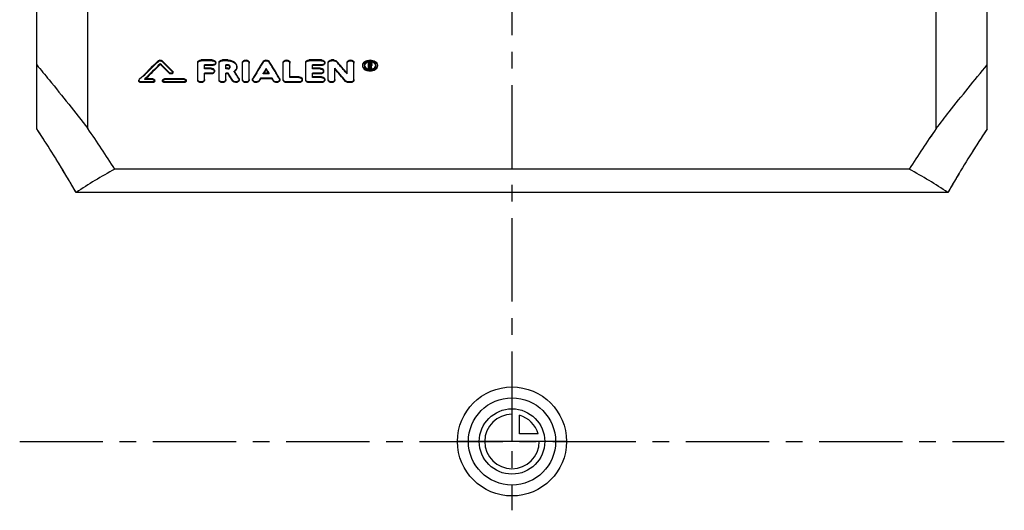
# Model space of a CAD drawing. Header units: millimetres. Extents: x 0 to 1000, y 0 to 1000.
# Tile 1 of 2: x 366 to 656, y 340 to 484. Entities that reach past the tile are written whole.
import ezdxf

# ---------------------------------------------------------------- set-up
doc = ezdxf.new("R2010")
doc.units = ezdxf.units.MM
doc.header["$LTSCALE"] = 65.185185
doc.linetypes.add('CENTER', pattern=[0.6, 0.375, -0.075, 0.075, -0.075])
doc.linetypes.add('HIDDEN', pattern=[0.2, 0.1, -0.1])
for name, color, linetype in [('ACHSEN_S', 7, 'CONTINUOUS'), ('KOERPER', 7, 'CONTINUOUS'), ('KONST.EL_MIT_GEO', 7, 'CONTINUOUS'), ('KONSTR_EL', 7, 'CONTINUOUS'), ('KURVEN', 7, 'CONTINUOUS')]:
    doc.layers.add(name, color=color, linetype=linetype)

msp = doc.modelspace()

# ---------------------------------------------------------------- linework, layer by layer
at = {"layer": 'ACHSEN_S', "color": 2, "linetype": 'CENTER'}
msp.add_line((511, 660.22), (511, 339.78), dxfattribs=at)
at = {"layer": 'KOERPER', "color": 2, "linetype": 'CENTER'}
msp.add_line((366.5, 360), (655.5, 360), dxfattribs=at)
at = {"layer": 'KONST.EL_MIT_GEO', "color": 7, "linetype": 'Continuous'}
for p, q in [((386.5, 451.88), (386.5, 515.77)), ((635.5, 451.88), (635.5, 515.77)), ((418.75, 466.13), (418.75, 471.32)), ((423.04, 472.02), (419.74, 472.02)), ((424.03, 471.11), (424.03, 471.32)), ((425.02, 466.13), (425.02, 471.32)), ((427.55, 472.02), (426.01, 472.02)), ((431.89, 466.13), (431.89, 471.32)), ((433.87, 466.13), (433.87, 471.32)), ((443.83, 466.13), (443.83, 471.32)), ((445.82, 467.07), (445.82, 471.32)), ((450.44, 466.13), (450.44, 471.32)), ((455.06, 472.02), (451.43, 472.02)), ((456.05, 471.11), (456.05, 471.32)), ((457.04, 466.13), (457.04, 471.32)), ((458.69, 472.02), (458.03, 472.02)), ((462.62, 468.11), (462.62, 471.32)), ((464.61, 466.13), (464.61, 471.32)), ((468.85, 469.44), (468.85, 471.32)), ((469.27, 471.32), (468.85, 471.32)), ((469.18, 470.59), (469.18, 471.08)), ((469.27, 471.08), (469.18, 471.08)), ((469.27, 470.87), (469.27, 471.08)), ((407.76, 470.72), (407.76, 470.93)), ((410.46, 468.08), (410.46, 468.28)), ((411.5, 468.33), (411.5, 468.53)), ((420.73, 469.59), (420.73, 470.61)), ((423.04, 470.61), (420.73, 470.61)), ((423.04, 470.4), (420.73, 470.4)), ((422.71, 469.59), (420.73, 469.59)), ((423.04, 470.4), (423.04, 470.61)), ((423.7, 468.66), (423.7, 468.87)), ((427, 469.59), (427, 470.61)), ((427.55, 470.61), (427, 470.61)), ((427.55, 470.4), (427, 470.4)), ((427.55, 469.59), (427, 469.59)), ((427.55, 470.4), (427.55, 470.61)), ((429.63, 468.51), (429.48, 468.75)), ((438.13, 468.14), (438.2, 468.25)), ((438.85, 469.34), (438.85, 469.54)), ((439.57, 468.14), (439.51, 468.25)), ((452.42, 469.59), (452.42, 470.61)), ((455.06, 470.61), (452.42, 470.61)), ((455.06, 470.4), (452.42, 470.4)), ((454.73, 469.59), (452.42, 469.59)), ((455.06, 470.4), (455.06, 470.61)), ((455.72, 468.66), (455.72, 468.87)), ((459.02, 466.13), (459.02, 469.59)), ((469.18, 469.65), (468.85, 469.65)), ((469.18, 469.44), (468.85, 469.44)), ((469.27, 470.87), (469.18, 470.87)), ((469.27, 470.59), (469.18, 470.59)), ((469.18, 469.44), (469.18, 470.35)), ((469.29, 470.35), (469.18, 470.35)), ((469.29, 470.14), (469.18, 470.14)), ((469.29, 470.14), (469.29, 470.35)), ((469.5, 469.44), (469.5, 469.65)), ((469.84, 469.65), (469.5, 469.65)), ((469.84, 469.44), (469.5, 469.44)), ((469.52, 470.76), (469.52, 470.9)), ((469.63, 470.34), (469.6, 470.43)), ((469.84, 469.44), (469.84, 469.65)), ((469.85, 470.76), (469.85, 470.9)), ((469.85, 470.56), (469.85, 470.69)), ((401.5, 466.03), (401.5, 465.83)), ((402.08, 465.39), (402.08, 465.59)), ((405.54, 465.59), (402.08, 465.59)), ((405.54, 465.39), (402.08, 465.39)), ((405.54, 466.46), (403.23, 466.46)), ((405.54, 465.39), (405.54, 465.59)), ((406.12, 465.83), (406.12, 466.02)), ((408.43, 466.02), (408.43, 465.82)), ((414.79, 466.46), (409.01, 466.46)), ((409.01, 465.39), (409.01, 465.59)), ((414.79, 465.59), (409.01, 465.59)), ((414.79, 465.39), (409.01, 465.39)), ((414.79, 465.39), (414.79, 465.59)), ((415.37, 465.83), (415.37, 466.02)), ((420.73, 466.13), (420.73, 468.14)), ((422.71, 468.14), (420.73, 468.14)), ((422.71, 467.94), (420.73, 467.94)), ((422.71, 467.94), (422.71, 468.14)), ((427, 466.13), (427, 468.14)), ((427.68, 468.14), (427, 468.14)), ((427.68, 467.94), (427, 467.94)), ((427.68, 467.94), (427.68, 468.14)), ((429.01, 465.82), (429.01, 466.02)), ((430.9, 466.13), (430.9, 466.33)), ((434.86, 466.33), (434.86, 466.13)), ((436.76, 465.84), (436.76, 466.04)), ((437.14, 466.48), (437.14, 466.68)), ((440.57, 466.68), (437.14, 466.68)), ((440.57, 466.48), (437.14, 466.48)), ((439.7, 468.14), (438.01, 468.14)), ((440.57, 466.48), (440.57, 466.68)), ((440.95, 465.84), (440.95, 466.04)), ((442.84, 466.13), (442.84, 466.33)), ((444.83, 465.39), (444.83, 465.59)), ((448.46, 465.59), (444.83, 465.59)), ((448.46, 465.39), (444.83, 465.39)), ((448.46, 467.07), (445.82, 467.07)), ((448.46, 465.39), (448.46, 465.59)), ((449.45, 466.13), (449.45, 466.33)), ((451.43, 465.39), (451.43, 465.59)), ((455.06, 465.59), (451.43, 465.59)), ((455.06, 465.39), (451.43, 465.39)), ((452.42, 467.07), (452.42, 468.14)), ((454.73, 468.14), (452.42, 468.14)), ((454.73, 467.94), (452.42, 467.94)), ((455.06, 467.07), (452.42, 467.07)), ((454.73, 467.94), (454.73, 468.14)), ((455.06, 465.39), (455.06, 465.59)), ((456.05, 466.13), (456.05, 466.33)), ((462.11, 465.74), (462.11, 465.94)), ((462.95, 465.39), (462.95, 465.59)), ((463.61, 465.59), (462.95, 465.59)), ((463.61, 465.39), (462.95, 465.39)), ((463.61, 465.39), (463.61, 465.59))]:
    msp.add_line(p, q, dxfattribs=at)
at = {"layer": 'KONST.EL_MIT_GEO', "color": 8, "linetype": 'HIDDEN'}
for p, q in [((407.27, 471.64), (407.27, 471.85)), ((408.25, 471.64), (408.25, 471.85)), ((419.74, 471.81), (419.74, 472.02)), ((423.04, 471.81), (419.74, 471.81)), ((423.04, 471.81), (423.04, 472.02)), ((426.01, 471.81), (426.01, 472.02)), ((427.55, 471.81), (426.01, 471.81)), ((427.55, 471.81), (427.55, 472.02)), ((437.95, 471.39), (437.95, 471.6)), ((439.76, 471.39), (439.76, 471.6)), ((451.43, 471.81), (451.43, 472.02)), ((455.06, 471.81), (451.43, 471.81)), ((455.06, 471.81), (455.06, 472.02)), ((458.03, 471.81), (458.03, 472.02)), ((458.69, 471.81), (458.03, 471.81)), ((458.69, 471.81), (458.69, 472.02)), ((459.53, 471.48), (459.53, 471.69)), ((469.27, 471.11), (468.85, 471.11)), ((469.27, 471.11), (469.27, 471.32)), ((411.39, 468.58), (411.39, 468.78)), ((420.73, 469.38), (420.73, 469.59)), ((422.71, 469.38), (420.73, 469.38)), ((422.71, 469.38), (422.71, 469.59)), ((427, 469.38), (427, 469.59)), ((427.55, 469.38), (427, 469.38)), ((427.55, 469.38), (427.55, 469.59)), ((428.25, 469.89), (428.25, 470.1)), ((429.48, 468.54), (429.48, 468.75)), ((430.23, 469.89), (430.23, 470.1)), ((452.42, 469.38), (452.42, 469.59)), ((454.73, 469.38), (452.42, 469.38)), ((454.73, 469.38), (454.73, 469.59)), ((467.2, 470.28), (467.2, 470.49)), ((467.7, 470.28), (467.7, 470.49)), ((469.18, 470.38), (469.18, 470.59)), ((469.27, 470.38), (469.18, 470.38)), ((469.27, 470.38), (469.27, 470.59)), ((469.52, 470.56), (469.52, 470.76)), ((469.6, 470.22), (469.6, 470.43)), ((469.85, 470.69), (469.85, 470.76)), ((471, 470.28), (471, 470.49)), ((471.5, 470.28), (471.5, 470.49)), ((401.61, 466.08), (401.61, 466.28)), ((403.23, 466.26), (403.23, 466.46)), ((403.23, 466.26), (403.33, 466.36)), ((405.54, 466.26), (403.23, 466.26)), ((403.33, 466.36), (403.43, 466.46)), ((405.54, 466.26), (405.54, 466.46)), ((409.01, 466.26), (409.01, 466.46)), ((414.79, 466.26), (409.01, 466.26)), ((414.79, 466.26), (414.79, 466.46)), ((430.81, 466.44), (430.81, 466.64)), ((434.95, 466.43), (434.95, 466.63)), ((438.01, 467.94), (438.01, 468.14)), ((438.01, 467.94), (438.13, 468.14)), ((439.7, 467.94), (438.01, 467.94)), ((439.7, 467.94), (439.57, 468.14)), ((439.7, 467.94), (439.7, 468.14)), ((442.76, 466.43), (442.76, 466.63)), ((445.82, 466.87), (445.82, 467.07)), ((448.46, 466.87), (445.82, 466.87)), ((448.46, 466.87), (448.46, 467.07)), ((452.42, 466.87), (452.42, 467.07)), ((455.06, 466.87), (452.42, 466.87)), ((455.06, 466.87), (455.06, 467.07)), ((462.62, 467.91), (462.62, 468.11))]:
    msp.add_line(p, q, dxfattribs=at)
at = {"layer": 'KONST.EL_MIT_GEO', "color": 7, "linetype": 'Continuous'}
for centre, radius, start, end in [((645.95, 223.77), 344.26, 133.8942, 135.2149), ((174.08, 228.39), 337.8, 45.3694, 46.1142), ((709.7, 304.23), 319.16, 148.3711, 149.4137), ((168.01, 304.23), 319.16, 30.5863, 31.6289), ((220.77, 262.64), 317.35, 40.3506, 41.2049), ((469.33, 469.28), 2.18, 97.0824, 105.9729), ((648.33, 222.83), 345.58, 134.1176, 135.1737), ((647.49, 222.99), 344.73, 134.0597, 135.0702), ((170.47, 226.18), 340.89, 45.2506, 45.8874), ((170.94, 225.97), 340.57, 45.3078, 45.9446), ((427.88, 470.1), 0.369, 352.7488, 359.9999), ((428.14, 470.32), 2.23, 309.7578, 314.0067), ((156.56, 294.81), 323.64, 32.0697, 32.461), ((711.3, 304.6), 318.49, 148.8081, 149.1022), ((709.7, 305.03), 316.79, 148.7571, 148.9865), ((166.4, 304.6), 318.49, 30.8978, 31.1919), ((168, 305.03), 316.79, 31.0135, 31.2429), ((210.52, 255.89), 327.75, 39.8583, 40.6941), ((211.11, 255.76), 327.26, 39.9146, 40.7507), ((469.35, 471.54), 2.26, 259.7858, 277.3209), ((469.27, 470.52), 0.352, 85.7706, 90.0316), ((469.27, 470.94), 0.351, 270.1331, 274.4719), ((469.39, 470.76), 0.125, 351.7857, 0.2273), ((469.36, 471.47), 2.18, 277.3219, 283.3473), ((469.54, 470.56), 0.302, 347.2917, 359.9766), ((151.85, 293.22), 326.62, 31.9417, 32.3815), ((152.64, 293.17), 325.87, 31.9931, 32.4333), ((724.18, 296.92), 333.48, 149.4002, 149.5285), ((723.33, 296.89), 332.67, 149.3501, 149.4784), ((153.53, 296.92), 333.48, 30.4715, 30.5998), ((154.38, 296.89), 332.67, 30.5216, 30.6499)]:
    msp.add_arc(centre, radius, start, end, dxfattribs=at)
at = {"layer": 'KONST.EL_MIT_GEO', "color": 8, "linetype": 'HIDDEN'}
for centre, radius, start, end in [((645.47, 223.56), 343.92, 133.8369, 135.1576), ((174.54, 228.17), 337.48, 45.4266, 46.1714), ((708.89, 304.18), 318.39, 148.32, 149.3635), ((168.82, 304.18), 318.39, 30.6365, 31.68), ((221.33, 262.5), 316.89, 40.4071, 41.2617), ((427.88, 469.89), 0.373, 0.0798, 16.2419), ((428.02, 470.47), 2.41, 307.1348, 309.7713), ((157.81, 295.06), 322.33, 32.1211, 32.5621), ((468.57, 470.28), 0.865, 173.1304, 180.023), ((469.39, 470.69), 0.13, 0.0631, 16.344), ((469.34, 470.74), 0.587, 296.9893, 303.1462), ((470.14, 470.28), 0.864, 359.9773, 6.8618)]:
    msp.add_arc(centre, radius, start, end, dxfattribs=at)
at = {"layer": 'KONST.EL_MIT_GEO', "color": 7, "linetype": 'Continuous'}
for points, knots in [([(407.27, 471.85), (407.39, 471.97), (407.76, 472.08), (408.12, 471.97), (408.25, 471.85)], [0, 0, 0, 0, 0.500014, 1, 1, 1, 1]), ([(418.75, 471.32), (418.75, 471.41), (418.8, 471.61), (419.04, 471.84), (419.36, 471.99), (419.61, 472.02), (419.74, 472.02)], [0, 0, 0, 0, 0.210547, 0.445777, 0.712601, 1, 1, 1, 1]), ([(423.04, 472.02), (423.17, 472.02), (423.41, 471.99), (423.74, 471.84), (423.97, 471.61), (424.03, 471.41), (424.03, 471.32)], [0, 0, 0, 0, 0.287384, 0.554198, 0.789436, 1, 1, 1, 1]), ([(424.03, 471.32), (424.03, 471.22), (423.97, 471.02), (423.74, 470.79), (423.41, 470.64), (423.17, 470.61), (423.04, 470.61)], [0, 0, 0, 0, 0.210615, 0.446245, 0.713076, 1, 1, 1, 1]), ([(424.03, 471.11), (424.03, 471.01), (423.97, 470.81), (423.74, 470.58), (423.41, 470.43), (423.17, 470.4), (423.04, 470.4)], [0, 0, 0, 0, 0.210781, 0.446952, 0.710807, 1, 1, 1, 1]), ([(425.02, 471.32), (425.02, 471.41), (425.08, 471.61), (425.31, 471.84), (425.63, 471.99), (425.88, 472.02), (426.01, 472.02)], [0, 0, 0, 0, 0.210547, 0.445777, 0.712601, 1, 1, 1, 1]), ([(427.55, 472.02), (427.89, 472.02), (428.57, 471.93), (429.45, 471.53), (430.07, 470.9), (430.23, 470.35), (430.23, 470.1)], [0, 0, 0, 0, 0.286671, 0.552972, 0.788247, 1, 1, 1, 1]), ([(431.89, 471.32), (431.89, 471.41), (431.95, 471.61), (432.18, 471.84), (432.51, 471.99), (432.88, 472.04), (433.26, 471.99), (433.58, 471.84), (433.81, 471.61), (433.87, 471.41), (433.87, 471.32)], [0, 0, 0, 0, 0.105272, 0.222872, 0.356294, 0.499988, 0.643697, 0.777128, 0.894726, 1, 1, 1, 1]), ([(437.95, 471.6), (438.03, 471.74), (438.32, 471.96), (438.85, 472.06), (439.38, 471.96), (439.68, 471.74), (439.76, 471.6)], [0, 0, 0, 0, 0.231339, 0.499988, 0.768651, 1, 1, 1, 1]), ([(443.83, 471.32), (443.83, 471.41), (443.89, 471.61), (444.12, 471.84), (444.45, 471.99), (444.83, 472.04), (445.2, 471.99), (445.53, 471.84), (445.76, 471.61), (445.82, 471.41), (445.82, 471.32)], [0, 0, 0, 0, 0.105272, 0.222872, 0.356294, 0.499988, 0.643697, 0.777128, 0.894726, 1, 1, 1, 1]), ([(450.44, 471.32), (450.44, 471.41), (450.5, 471.61), (450.73, 471.84), (451.05, 471.99), (451.3, 472.02), (451.43, 472.02)], [0, 0, 0, 0, 0.210547, 0.445777, 0.712601, 1, 1, 1, 1]), ([(455.06, 472.02), (455.19, 472.02), (455.44, 471.99), (455.76, 471.84), (455.99, 471.61), (456.05, 471.41), (456.05, 471.32)], [0, 0, 0, 0, 0.287384, 0.554198, 0.789436, 1, 1, 1, 1]), ([(456.05, 471.32), (456.05, 471.22), (455.99, 471.02), (455.76, 470.79), (455.44, 470.64), (455.19, 470.61), (455.06, 470.61)], [0, 0, 0, 0, 0.210615, 0.446245, 0.713076, 1, 1, 1, 1]), ([(456.05, 471.11), (456.05, 471.01), (455.99, 470.81), (455.76, 470.58), (455.44, 470.43), (455.19, 470.4), (455.06, 470.4)], [0, 0, 0, 0, 0.210781, 0.446952, 0.710807, 1, 1, 1, 1]), ([(457.04, 471.32), (457.04, 471.41), (457.1, 471.61), (457.33, 471.84), (457.66, 471.99), (457.91, 472.02), (458.03, 472.02)], [0, 0, 0, 0, 0.210547, 0.445777, 0.712601, 1, 1, 1, 1]), ([(458.69, 472.02), (458.78, 472.02), (459.08, 472), (459.39, 471.86), (459.53, 471.69)], [0, 0, 0, 0, 0.271838, 1, 1, 1, 1]), ([(462.62, 471.32), (462.62, 471.41), (462.68, 471.61), (462.91, 471.84), (463.24, 471.99), (463.61, 472.04), (463.99, 471.99), (464.32, 471.84), (464.55, 471.61), (464.61, 471.41), (464.61, 471.32)], [0, 0, 0, 0, 0.105272, 0.222872, 0.356294, 0.499988, 0.643697, 0.777128, 0.894726, 1, 1, 1, 1]), ([(467.2, 470.49), (467.2, 470.69), (467.33, 471.13), (467.83, 471.63), (468.54, 471.95), (469.35, 472.06), (470.17, 471.95), (470.87, 471.63), (471.37, 471.13), (471.5, 470.69), (471.5, 470.49)], [0, 0, 0, 0, 0.105686, 0.223317, 0.356553, 0.5, 0.643447, 0.776683, 0.894314, 1, 1, 1, 1]), ([(471, 470.49), (471, 470.64), (470.9, 470.98), (470.52, 471.37), (469.98, 471.61), (469.35, 471.7), (468.73, 471.61), (468.18, 471.37), (467.8, 470.98), (467.7, 470.64), (467.7, 470.49)], [0, 0, 0, 0, 0.105692, 0.223375, 0.356614, 0.500001, 0.643386, 0.776626, 0.894309, 1, 1, 1, 1]), ([(468.73, 471.37), (468.53, 471.32), (468.17, 471.15), (467.89, 470.85), (467.8, 470.69)], [0, 0, 0, 0, 0.536121, 1, 1, 1, 1]), ([(470.9, 470.69), (470.76, 470.97), (470.31, 471.3), (469.63, 471.46), (469.25, 471.46), (469.07, 471.44)], [0, 0, 0, 0, 0.457137, 0.727711, 1, 1, 1, 1]), ([(469.27, 471.32), (469.34, 471.32), (469.49, 471.3), (469.68, 471.21), (469.81, 471.07), (469.85, 470.96), (469.85, 470.9)], [0, 0, 0, 0, 0.286932, 0.553547, 0.78899, 1, 1, 1, 1]), ([(469.52, 470.9), (469.51, 470.95), (469.44, 471.06), (469.33, 471.08), (469.27, 471.08)], [0, 0, 0, 0, 0.44234, 1, 1, 1, 1]), ([(411.5, 468.53), (411.5, 468.49), (411.48, 468.39), (411.36, 468.23), (411.1, 468.1), (410.76, 468.1), (410.54, 468.2), (410.46, 468.28)], [0, 0, 0, 0, 0.103666, 0.215039, 0.468655, 0.745632, 1, 1, 1, 1]), ([(411.5, 468.33), (411.5, 468.28), (411.48, 468.19), (411.36, 468.02), (411.1, 467.9), (410.76, 467.9), (410.54, 468), (410.46, 468.08)], [0, 0, 0, 0, 0.103675, 0.216373, 0.467223, 0.744129, 1, 1, 1, 1]), ([(411.39, 468.78), (411.41, 468.77), (411.47, 468.7), (411.5, 468.6), (411.5, 468.53)], [0, 0, 0, 0, 0.267714, 1, 1, 1, 1]), ([(422.71, 469.59), (422.84, 469.59), (423.08, 469.56), (423.41, 469.41), (423.64, 469.17), (423.7, 468.97), (423.7, 468.87)], [0, 0, 0, 0, 0.285121, 0.550849, 0.786929, 1, 1, 1, 1]), ([(423.7, 468.87), (423.7, 468.77), (423.64, 468.57), (423.41, 468.33), (423.08, 468.18), (422.84, 468.14), (422.71, 468.14)], [0, 0, 0, 0, 0.213118, 0.449579, 0.715324, 1, 1, 1, 1]), ([(423.7, 468.66), (423.7, 468.57), (423.64, 468.36), (423.41, 468.13), (423.09, 467.97), (422.84, 467.94), (422.71, 467.94)], [0, 0, 0, 0, 0.213187, 0.450113, 0.712896, 1, 1, 1, 1]), ([(428.25, 470.1), (428.25, 470.17), (428.21, 470.31), (428.04, 470.48), (427.81, 470.58), (427.64, 470.61), (427.55, 470.61)], [0, 0, 0, 0, 0.211809, 0.447516, 0.713787, 1, 1, 1, 1]), ([(428.09, 470.22), (428.05, 470.24), (427.89, 470.35), (427.7, 470.4), (427.55, 470.4)], [0, 0, 0, 0, 0.232022, 1, 1, 1, 1]), ([(427.55, 469.59), (427.63, 469.59), (427.8, 469.61), (428.02, 469.71), (428.18, 469.86), (428.24, 469.99), (428.25, 470.05)], [0, 0, 0, 0, 0.283156, 0.548951, 0.786955, 1, 1, 1, 1]), ([(428.24, 470), (428.23, 470.02), (428.2, 470.1), (428.14, 470.17), (428.09, 470.22)], [0, 0, 0, 0, 0.235343, 1, 1, 1, 1]), ([(430.23, 470.1), (430.23, 469.85), (430.08, 469.31), (429.7, 468.91), (429.48, 468.75)], [0, 0, 0, 0, 0.473561, 1, 1, 1, 1]), ([(430.23, 469.89), (430.23, 469.68), (430.13, 469.24), (429.86, 468.88), (429.69, 468.72)], [0, 0, 0, 0, 0.477333, 1, 1, 1, 1]), ([(454.73, 469.59), (454.86, 469.59), (455.11, 469.56), (455.43, 469.41), (455.66, 469.17), (455.72, 468.97), (455.72, 468.87)], [0, 0, 0, 0, 0.285121, 0.550849, 0.786929, 1, 1, 1, 1]), ([(455.72, 468.87), (455.72, 468.77), (455.66, 468.57), (455.43, 468.33), (455.11, 468.18), (454.86, 468.14), (454.73, 468.14)], [0, 0, 0, 0, 0.213118, 0.449579, 0.715324, 1, 1, 1, 1]), ([(455.72, 468.66), (455.72, 468.57), (455.66, 468.36), (455.43, 468.13), (455.11, 467.97), (454.86, 467.94), (454.73, 467.94)], [0, 0, 0, 0, 0.213187, 0.450113, 0.712896, 1, 1, 1, 1]), ([(471.5, 470.49), (471.5, 470.28), (471.37, 469.84), (470.87, 469.33), (470.17, 469), (469.35, 468.89), (468.54, 469), (467.83, 469.33), (467.33, 469.84), (467.2, 470.28), (467.2, 470.49)], [0, 0, 0, 0, 0.10575, 0.223844, 0.357093, 0.500003, 0.642913, 0.776159, 0.894251, 1, 1, 1, 1]), ([(471.5, 470.28), (471.5, 470.07), (471.37, 469.63), (470.87, 469.12), (470.17, 468.8), (469.35, 468.68), (468.54, 468.8), (467.83, 469.12), (467.33, 469.63), (467.2, 470.07), (467.2, 470.28)], [0, 0, 0, 0, 0.105747, 0.223908, 0.357161, 0.500005, 0.642853, 0.776114, 0.894286, 1, 1, 1, 1]), ([(467.7, 470.49), (467.7, 470.45), (467.71, 470.31), (467.75, 470.17), (467.8, 470.08)], [0, 0, 0, 0, 0.246168, 1, 1, 1, 1]), ([(467.8, 470.69), (467.79, 470.66), (467.75, 470.56), (467.72, 470.46), (467.71, 470.38)], [0, 0, 0, 0, 0.256996, 1, 1, 1, 1]), ([(467.8, 470.08), (467.9, 469.88), (468.25, 469.53), (468.7, 469.37), (468.95, 469.33)], [0, 0, 0, 0, 0.464015, 1, 1, 1, 1]), ([(469.29, 470.59), (469.35, 470.59), (469.44, 470.62), (469.51, 470.7), (469.51, 470.75)], [0, 0, 0, 0, 0.550937, 1, 1, 1, 1]), ([(469.51, 470.73), (469.51, 470.74), (469.49, 470.78), (469.45, 470.82), (469.41, 470.84)], [0, 0, 0, 0, 0.228334, 1, 1, 1, 1]), ([(469.78, 470.57), (469.77, 470.56), (469.72, 470.5), (469.65, 470.45), (469.6, 470.43)], [0, 0, 0, 0, 0.236193, 1, 1, 1, 1]), ([(469.84, 470.49), (469.83, 470.47), (469.8, 470.37), (469.72, 470.29), (469.66, 470.25)], [0, 0, 0, 0, 0.232815, 1, 1, 1, 1]), ([(469.85, 470.76), (469.85, 470.71), (469.83, 470.65), (469.79, 470.59), (469.78, 470.57)], [0, 0, 0, 0, 0.738184, 1, 1, 1, 1]), ([(469.86, 469.35), (470.09, 469.4), (470.5, 469.57), (470.81, 469.9), (470.9, 470.08)], [0, 0, 0, 0, 0.534408, 1, 1, 1, 1]), ([(471, 470.38), (470.99, 470.41), (470.98, 470.51), (470.94, 470.61), (470.9, 470.69)], [0, 0, 0, 0, 0.243798, 1, 1, 1, 1]), ([(470.9, 470.08), (470.92, 470.11), (470.98, 470.24), (471, 470.38), (471, 470.49)], [0, 0, 0, 0, 0.256788, 1, 1, 1, 1]), ([(401.5, 466.03), (401.5, 466.05), (401.51, 466.14), (401.56, 466.23), (401.61, 466.28)], [0, 0, 0, 0, 0.24158, 1, 1, 1, 1]), ([(402.08, 465.59), (402, 465.59), (401.86, 465.61), (401.67, 465.7), (401.53, 465.85), (401.5, 465.97), (401.5, 466.03)], [0, 0, 0, 0, 0.282364, 0.546891, 0.78416, 1, 1, 1, 1]), ([(402.08, 465.39), (402, 465.39), (401.86, 465.41), (401.67, 465.51), (401.53, 465.65), (401.5, 465.77), (401.5, 465.83)], [0, 0, 0, 0, 0.284316, 0.544926, 0.785929, 1, 1, 1, 1]), ([(405.54, 466.46), (405.62, 466.46), (405.76, 466.44), (405.95, 466.34), (406.09, 466.2), (406.12, 466.08), (406.12, 466.02)], [0, 0, 0, 0, 0.282593, 0.547137, 0.784207, 1, 1, 1, 1]), ([(406.12, 466.02), (406.12, 465.97), (406.09, 465.85), (405.95, 465.7), (405.76, 465.61), (405.62, 465.59), (405.54, 465.59)], [0, 0, 0, 0, 0.21584, 0.453135, 0.717705, 1, 1, 1, 1]), ([(406.12, 465.83), (406.12, 465.77), (406.09, 465.65), (405.96, 465.51), (405.77, 465.41), (405.62, 465.39), (405.54, 465.39)], [0, 0, 0, 0, 0.215208, 0.454361, 0.713849, 1, 1, 1, 1]), ([(408.43, 466.02), (408.43, 466.08), (408.47, 466.2), (408.6, 466.34), (408.79, 466.44), (408.94, 466.46), (409.01, 466.46)], [0, 0, 0, 0, 0.215812, 0.452873, 0.717436, 1, 1, 1, 1]), ([(409.01, 465.59), (408.94, 465.59), (408.79, 465.61), (408.6, 465.7), (408.47, 465.85), (408.43, 465.97), (408.43, 466.02)], [0, 0, 0, 0, 0.282324, 0.546875, 0.784179, 1, 1, 1, 1]), ([(409.01, 465.39), (408.94, 465.39), (408.79, 465.41), (408.6, 465.51), (408.47, 465.65), (408.43, 465.77), (408.43, 465.82)], [0, 0, 0, 0, 0.284116, 0.545276, 0.786211, 1, 1, 1, 1]), ([(414.79, 466.46), (414.86, 466.46), (415.01, 466.44), (415.2, 466.34), (415.33, 466.2), (415.37, 466.08), (415.37, 466.02)], [0, 0, 0, 0, 0.282593, 0.547137, 0.784207, 1, 1, 1, 1]), ([(415.37, 466.02), (415.37, 465.97), (415.33, 465.85), (415.2, 465.7), (415.01, 465.61), (414.86, 465.59), (414.79, 465.59)], [0, 0, 0, 0, 0.21584, 0.453135, 0.717705, 1, 1, 1, 1]), ([(415.37, 465.83), (415.37, 465.77), (415.33, 465.65), (415.2, 465.51), (415.01, 465.41), (414.87, 465.39), (414.79, 465.39)], [0, 0, 0, 0, 0.215208, 0.454361, 0.713849, 1, 1, 1, 1]), ([(420.73, 466.33), (420.73, 466.24), (420.67, 466.03), (420.44, 465.78), (420.11, 465.63), (419.74, 465.57), (419.36, 465.63), (419.03, 465.78), (418.8, 466.03), (418.75, 466.24), (418.75, 466.33)], [0, 0, 0, 0, 0.107774, 0.226408, 0.358761, 0.499988, 0.64123, 0.773592, 0.892224, 1, 1, 1, 1]), ([(420.73, 466.13), (420.73, 466.03), (420.67, 465.83), (420.44, 465.58), (420.11, 465.43), (419.74, 465.37), (419.36, 465.43), (419.03, 465.58), (418.8, 465.83), (418.75, 466.03), (418.75, 466.13)], [0, 0, 0, 0, 0.109217, 0.22612, 0.359839, 0.499749, 0.641083, 0.773721, 0.891172, 1, 1, 1, 1]), ([(427, 466.33), (427, 466.24), (426.94, 466.03), (426.71, 465.78), (426.39, 465.63), (426.01, 465.57), (425.63, 465.63), (425.31, 465.78), (425.08, 466.03), (425.02, 466.24), (425.02, 466.33)], [0, 0, 0, 0, 0.107774, 0.226408, 0.358761, 0.499988, 0.64123, 0.773592, 0.892224, 1, 1, 1, 1]), ([(427, 466.13), (427, 466.03), (426.94, 465.83), (426.71, 465.58), (426.39, 465.43), (426.01, 465.37), (425.63, 465.43), (425.31, 465.58), (425.08, 465.83), (425.02, 466.03), (425.02, 466.13)], [0, 0, 0, 0, 0.109217, 0.22612, 0.359839, 0.499749, 0.641083, 0.773721, 0.891172, 1, 1, 1, 1]), ([(430.9, 466.33), (430.9, 466.25), (430.86, 466.07), (430.69, 465.85), (430.43, 465.69), (430.02, 465.56), (429.48, 465.6), (429.11, 465.86), (429.01, 466.02)], [0, 0, 0, 0, 0.105685, 0.21976, 0.345623, 0.481372, 0.756859, 1, 1, 1, 1]), ([(430.9, 466.13), (430.9, 466.05), (430.86, 465.87), (430.69, 465.65), (430.43, 465.49), (430.02, 465.37), (429.48, 465.4), (429.11, 465.66), (429.01, 465.82)], [0, 0, 0, 0, 0.103947, 0.219095, 0.345188, 0.479383, 0.755712, 1, 1, 1, 1]), ([(430.81, 466.64), (430.82, 466.62), (430.88, 466.52), (430.9, 466.41), (430.9, 466.33)], [0, 0, 0, 0, 0.258404, 1, 1, 1, 1]), ([(433.87, 466.33), (433.87, 466.24), (433.81, 466.03), (433.58, 465.78), (433.26, 465.63), (432.88, 465.57), (432.5, 465.63), (432.18, 465.78), (431.95, 466.03), (431.89, 466.24), (431.89, 466.33)], [0, 0, 0, 0, 0.107774, 0.226408, 0.358761, 0.499988, 0.64123, 0.773592, 0.892224, 1, 1, 1, 1]), ([(433.87, 466.13), (433.87, 466.03), (433.81, 465.83), (433.58, 465.58), (433.26, 465.43), (432.88, 465.37), (432.5, 465.43), (432.18, 465.58), (431.95, 465.83), (431.89, 466.03), (431.89, 466.13)], [0, 0, 0, 0, 0.109217, 0.22612, 0.359839, 0.499749, 0.641083, 0.773721, 0.891172, 1, 1, 1, 1]), ([(434.86, 466.33), (434.86, 466.41), (434.89, 466.51), (434.93, 466.61), (434.95, 466.63)], [0, 0, 0, 0, 0.7424, 1, 1, 1, 1]), ([(436.76, 466.04), (436.66, 465.87), (436.3, 465.61), (435.76, 465.56), (435.34, 465.68), (435.08, 465.85), (434.91, 466.07), (434.86, 466.25), (434.86, 466.33)], [0, 0, 0, 0, 0.242018, 0.517549, 0.653628, 0.77986, 0.894191, 1, 1, 1, 1]), ([(436.76, 465.84), (436.66, 465.67), (436.29, 465.41), (435.75, 465.36), (435.34, 465.49), (435.08, 465.65), (434.91, 465.87), (434.86, 466.05), (434.86, 466.13)], [0, 0, 0, 0, 0.242582, 0.519773, 0.653672, 0.781182, 0.895271, 1, 1, 1, 1]), ([(442.84, 466.33), (442.84, 466.25), (442.8, 466.07), (442.63, 465.85), (442.37, 465.68), (441.95, 465.56), (441.41, 465.61), (441.04, 465.87), (440.95, 466.04)], [0, 0, 0, 0, 0.105811, 0.220138, 0.346368, 0.48247, 0.757983, 1, 1, 1, 1]), ([(442.84, 466.13), (442.84, 466.05), (442.8, 465.87), (442.63, 465.65), (442.37, 465.49), (441.95, 465.37), (441.41, 465.41), (441.05, 465.67), (440.95, 465.84)], [0, 0, 0, 0, 0.104137, 0.219382, 0.346049, 0.480476, 0.756887, 1, 1, 1, 1]), ([(442.76, 466.63), (442.77, 466.61), (442.82, 466.51), (442.84, 466.41), (442.84, 466.33)], [0, 0, 0, 0, 0.257604, 1, 1, 1, 1]), ([(444.83, 465.59), (444.7, 465.59), (444.45, 465.63), (444.12, 465.78), (443.89, 466.03), (443.83, 466.24), (443.83, 466.33)], [0, 0, 0, 0, 0.282475, 0.547169, 0.784446, 1, 1, 1, 1]), ([(444.83, 465.39), (444.7, 465.39), (444.45, 465.43), (444.12, 465.59), (443.89, 465.83), (443.83, 466.04), (443.83, 466.13)], [0, 0, 0, 0, 0.282896, 0.54766, 0.783997, 1, 1, 1, 1]), ([(448.46, 467.07), (448.59, 467.07), (448.83, 467.03), (449.16, 466.88), (449.39, 466.64), (449.45, 466.43), (449.45, 466.33)], [0, 0, 0, 0, 0.282917, 0.547582, 0.784484, 1, 1, 1, 1]), ([(449.45, 466.33), (449.45, 466.24), (449.39, 466.03), (449.16, 465.78), (448.84, 465.63), (448.59, 465.59), (448.46, 465.59)], [0, 0, 0, 0, 0.215559, 0.452831, 0.717513, 1, 1, 1, 1]), ([(449.45, 466.13), (449.45, 466.04), (449.39, 465.83), (449.16, 465.59), (448.84, 465.43), (448.59, 465.39), (448.46, 465.39)], [0, 0, 0, 0, 0.215585, 0.453288, 0.715025, 1, 1, 1, 1]), ([(451.43, 465.59), (451.3, 465.59), (451.05, 465.63), (450.73, 465.78), (450.5, 466.03), (450.44, 466.24), (450.44, 466.33)], [0, 0, 0, 0, 0.282475, 0.547169, 0.784446, 1, 1, 1, 1]), ([(451.43, 465.39), (451.3, 465.39), (451.05, 465.43), (450.73, 465.59), (450.5, 465.83), (450.44, 466.04), (450.44, 466.13)], [0, 0, 0, 0, 0.282896, 0.54766, 0.783997, 1, 1, 1, 1]), ([(455.06, 467.07), (455.19, 467.07), (455.44, 467.03), (455.76, 466.88), (455.99, 466.64), (456.05, 466.43), (456.05, 466.33)], [0, 0, 0, 0, 0.282917, 0.547582, 0.784484, 1, 1, 1, 1]), ([(456.05, 466.33), (456.05, 466.24), (455.99, 466.03), (455.76, 465.78), (455.44, 465.63), (455.19, 465.59), (455.06, 465.59)], [0, 0, 0, 0, 0.215559, 0.452831, 0.717513, 1, 1, 1, 1]), ([(456.05, 466.13), (456.05, 466.04), (455.99, 465.83), (455.76, 465.59), (455.44, 465.43), (455.19, 465.39), (455.06, 465.39)], [0, 0, 0, 0, 0.215585, 0.453288, 0.715025, 1, 1, 1, 1]), ([(459.02, 466.33), (459.02, 466.24), (458.96, 466.03), (458.74, 465.78), (458.41, 465.63), (458.03, 465.57), (457.66, 465.63), (457.33, 465.78), (457.1, 466.03), (457.04, 466.24), (457.04, 466.33)], [0, 0, 0, 0, 0.107774, 0.226408, 0.358761, 0.499988, 0.64123, 0.773592, 0.892224, 1, 1, 1, 1]), ([(459.02, 466.13), (459.02, 466.03), (458.96, 465.83), (458.73, 465.58), (458.41, 465.43), (458.03, 465.37), (457.66, 465.43), (457.33, 465.58), (457.1, 465.83), (457.04, 466.03), (457.04, 466.13)], [0, 0, 0, 0, 0.109217, 0.22612, 0.359839, 0.499749, 0.641083, 0.773721, 0.891172, 1, 1, 1, 1]), ([(462.95, 465.59), (462.79, 465.59), (462.48, 465.65), (462.21, 465.83), (462.11, 465.94)], [0, 0, 0, 0, 0.52584, 1, 1, 1, 1]), ([(462.95, 465.39), (462.79, 465.39), (462.48, 465.45), (462.21, 465.63), (462.11, 465.74)], [0, 0, 0, 0, 0.525811, 1, 1, 1, 1]), ([(464.61, 466.33), (464.61, 466.24), (464.55, 466.03), (464.32, 465.78), (463.99, 465.63), (463.74, 465.59), (463.61, 465.59)], [0, 0, 0, 0, 0.215552, 0.452848, 0.717535, 1, 1, 1, 1]), ([(464.61, 466.13), (464.61, 466.04), (464.55, 465.83), (464.32, 465.59), (463.99, 465.43), (463.74, 465.39), (463.61, 465.39)], [0, 0, 0, 0, 0.215891, 0.45333, 0.716963, 1, 1, 1, 1])]:
    msp.add_open_spline(points, degree=3, knots=knots, dxfattribs=at)
at = {"layer": 'KONST.EL_MIT_GEO', "color": 8, "linetype": 'HIDDEN'}
for points, knots in [([(407.27, 471.64), (407.39, 471.76), (407.76, 471.87), (408.12, 471.76), (408.25, 471.64)], [0, 0, 0, 0, 0.499565, 1, 1, 1, 1]), ([(418.75, 471.11), (418.75, 471.2), (418.81, 471.4), (419.04, 471.63), (419.36, 471.78), (419.61, 471.81), (419.74, 471.81)], [0, 0, 0, 0, 0.211082, 0.446613, 0.712334, 1, 1, 1, 1]), ([(423.04, 471.81), (423.17, 471.81), (423.41, 471.78), (423.74, 471.63), (423.97, 471.4), (424.03, 471.2), (424.03, 471.11)], [0, 0, 0, 0, 0.290875, 0.553589, 0.791285, 1, 1, 1, 1]), ([(425.02, 471.11), (425.02, 471.2), (425.08, 471.4), (425.31, 471.63), (425.63, 471.78), (425.88, 471.81), (426.01, 471.81)], [0, 0, 0, 0, 0.211082, 0.446613, 0.712334, 1, 1, 1, 1]), ([(427.55, 471.81), (427.89, 471.81), (428.56, 471.72), (429.44, 471.32), (429.98, 470.78), (430.19, 470.28), (430.23, 470.02), (430.23, 469.89)], [0, 0, 0, 0, 0.286313, 0.550964, 0.78616, 0.894108, 1, 1, 1, 1]), ([(431.89, 471.11), (431.89, 471.2), (431.95, 471.4), (432.18, 471.63), (432.51, 471.78), (432.88, 471.83), (433.26, 471.78), (433.58, 471.63), (433.81, 471.4), (433.87, 471.2), (433.87, 471.11)], [0, 0, 0, 0, 0.106775, 0.222703, 0.357484, 0.499744, 0.643448, 0.777126, 0.893591, 1, 1, 1, 1]), ([(437.95, 471.39), (438.03, 471.53), (438.32, 471.75), (438.85, 471.85), (439.38, 471.75), (439.68, 471.53), (439.76, 471.39)], [0, 0, 0, 0, 0.232864, 0.500742, 0.767077, 1, 1, 1, 1]), ([(443.83, 471.11), (443.83, 471.2), (443.9, 471.4), (444.13, 471.63), (444.45, 471.78), (444.83, 471.83), (445.2, 471.78), (445.52, 471.63), (445.76, 471.4), (445.82, 471.2), (445.82, 471.11)], [0, 0, 0, 0, 0.106775, 0.222703, 0.357484, 0.499744, 0.643448, 0.777126, 0.893591, 1, 1, 1, 1]), ([(450.44, 471.11), (450.44, 471.2), (450.5, 471.4), (450.73, 471.63), (451.05, 471.78), (451.3, 471.81), (451.43, 471.81)], [0, 0, 0, 0, 0.211082, 0.446613, 0.712334, 1, 1, 1, 1]), ([(455.06, 471.81), (455.19, 471.81), (455.44, 471.78), (455.76, 471.63), (455.99, 471.4), (456.05, 471.2), (456.05, 471.11)], [0, 0, 0, 0, 0.290875, 0.553589, 0.791285, 1, 1, 1, 1]), ([(457.04, 471.11), (457.04, 471.2), (457.1, 471.4), (457.33, 471.63), (457.66, 471.78), (457.91, 471.81), (458.03, 471.81)], [0, 0, 0, 0, 0.211082, 0.446613, 0.712334, 1, 1, 1, 1]), ([(458.69, 471.81), (458.78, 471.81), (459.08, 471.79), (459.39, 471.65), (459.53, 471.48)], [0, 0, 0, 0, 0.27377, 1, 1, 1, 1]), ([(462.62, 471.11), (462.62, 471.2), (462.69, 471.4), (462.92, 471.63), (463.24, 471.78), (463.62, 471.83), (463.99, 471.78), (464.31, 471.63), (464.54, 471.4), (464.61, 471.2), (464.61, 471.11)], [0, 0, 0, 0, 0.106775, 0.222703, 0.357484, 0.499744, 0.643448, 0.777126, 0.893591, 1, 1, 1, 1]), ([(467.2, 470.28), (467.2, 470.48), (467.33, 470.92), (467.83, 471.42), (468.54, 471.74), (469.35, 471.85), (470.17, 471.74), (470.87, 471.42), (471.37, 470.92), (471.5, 470.48), (471.5, 470.28)], [0, 0, 0, 0, 0.105712, 0.223487, 0.356738, 0.500006, 0.643276, 0.776536, 0.894322, 1, 1, 1, 1]), ([(469.27, 471.11), (469.34, 471.11), (469.49, 471.09), (469.68, 471), (469.81, 470.86), (469.85, 470.75), (469.85, 470.69)], [0, 0, 0, 0, 0.285299, 0.552683, 0.78773, 1, 1, 1, 1]), ([(411.39, 468.58), (411.41, 468.56), (411.47, 468.49), (411.5, 468.4), (411.5, 468.33)], [0, 0, 0, 0, 0.275085, 1, 1, 1, 1]), ([(422.71, 469.38), (422.84, 469.38), (423.09, 469.35), (423.41, 469.2), (423.64, 468.96), (423.7, 468.76), (423.7, 468.66)], [0, 0, 0, 0, 0.288749, 0.550403, 0.788888, 1, 1, 1, 1]), ([(427.55, 469.38), (427.64, 469.38), (427.82, 469.41), (428.05, 469.52), (428.21, 469.68), (428.25, 469.83), (428.25, 469.89)], [0, 0, 0, 0, 0.289156, 0.551112, 0.788628, 1, 1, 1, 1]), ([(454.73, 469.38), (454.86, 469.38), (455.11, 469.35), (455.43, 469.2), (455.66, 468.96), (455.72, 468.76), (455.72, 468.66)], [0, 0, 0, 0, 0.288749, 0.550403, 0.788888, 1, 1, 1, 1]), ([(467.7, 470.28), (467.7, 470.12), (467.8, 469.78), (468.18, 469.39), (468.73, 469.14), (469.35, 469.05), (469.98, 469.14), (470.52, 469.39), (470.9, 469.78), (471, 470.12), (471, 470.28)], [0, 0, 0, 0, 0.106355, 0.22382, 0.357145, 0.500038, 0.642198, 0.776219, 0.893192, 1, 1, 1, 1]), ([(469.27, 470.38), (469.33, 470.38), (469.44, 470.4), (469.52, 470.51), (469.52, 470.56)], [0, 0, 0, 0, 0.556102, 1, 1, 1, 1]), ([(401.5, 465.83), (401.5, 465.85), (401.51, 465.94), (401.56, 466.03), (401.61, 466.08)], [0, 0, 0, 0, 0.234952, 1, 1, 1, 1]), ([(405.54, 466.26), (405.62, 466.26), (405.76, 466.23), (405.95, 466.14), (406.09, 466), (406.12, 465.88), (406.12, 465.83)], [0, 0, 0, 0, 0.284386, 0.54554, 0.786238, 1, 1, 1, 1]), ([(408.43, 465.82), (408.43, 465.88), (408.47, 466), (408.6, 466.14), (408.79, 466.23), (408.94, 466.26), (409.01, 466.26)], [0, 0, 0, 0, 0.215179, 0.454098, 0.713578, 1, 1, 1, 1]), ([(414.79, 466.26), (414.87, 466.26), (415.01, 466.23), (415.2, 466.14), (415.33, 466), (415.37, 465.88), (415.37, 465.83)], [0, 0, 0, 0, 0.284386, 0.54554, 0.786238, 1, 1, 1, 1]), ([(430.81, 466.44), (430.82, 466.42), (430.88, 466.32), (430.9, 466.21), (430.9, 466.13)], [0, 0, 0, 0, 0.260733, 1, 1, 1, 1]), ([(434.86, 466.13), (434.86, 466.21), (434.88, 466.31), (434.93, 466.41), (434.95, 466.43)], [0, 0, 0, 0, 0.74198, 1, 1, 1, 1]), ([(442.76, 466.43), (442.77, 466.41), (442.82, 466.31), (442.84, 466.21), (442.84, 466.13)], [0, 0, 0, 0, 0.259912, 1, 1, 1, 1]), ([(448.46, 466.87), (448.59, 466.87), (448.84, 466.83), (449.16, 466.68), (449.39, 466.44), (449.45, 466.23), (449.45, 466.13)], [0, 0, 0, 0, 0.286598, 0.547213, 0.786501, 1, 1, 1, 1]), ([(455.06, 466.87), (455.19, 466.87), (455.44, 466.83), (455.76, 466.68), (455.99, 466.44), (456.05, 466.23), (456.05, 466.13)], [0, 0, 0, 0, 0.286598, 0.547213, 0.786501, 1, 1, 1, 1])]:
    msp.add_open_spline(points, degree=3, knots=knots, dxfattribs=at)
at = {"layer": 'KONST.EL_MIT_GEO', "color": 7, "linetype": 'Continuous'}
for points in [[(469.41, 470.84), (469.38, 470.85), (469.34, 470.87), (469.29, 470.87)], [(469.5, 469.65), (469.43, 469.88), (469.36, 470.12), (469.29, 470.35)], [(469.5, 469.44), (469.43, 469.68), (469.36, 469.91), (469.29, 470.14)], [(469.84, 469.65), (469.77, 469.88), (469.7, 470.11), (469.63, 470.34)]]:
    msp.add_open_spline(points, degree=3, dxfattribs=at)
at = {"layer": 'KONST.EL_MIT_GEO', "color": 8, "linetype": 'HIDDEN'}
msp.add_open_spline([(469.84, 469.44), (469.76, 469.7), (469.68, 469.96), (469.6, 470.22)], degree=3, dxfattribs=at)
at = {"layer": 'KONSTR_EL', "color": 7, "linetype": 'Continuous'}
for p, q in [((371.5, 451.84), (371.5, 514.69)), ((650.5, 451.84), (650.5, 514.69)), ((627.6, 439.96), (394.4, 439.96)), ((638.96, 433.14), (383.04, 433.14))]:
    msp.add_line(p, q, dxfattribs=at)
at = {"layer": 'KONSTR_EL', "color": 8, "linetype": 'HIDDEN'}
for centre, radius, start, end in [((24.01, 223.06), 416.05, 33.035, 33.3606), ((87.85, 245.3), 363.13, 32.414, 34.6712), ((948.26, 235.95), 380.06, 145.3791, 147.5357), ((995.54, 224.66), 413.12, 146.6383, 146.9662), ((65.64, 249.97), 366.47, 30.7718, 33.0553), ((943.73, 257.84), 351.6, 146.8963, 149.2765), ((117.93, 281.55), 305.38, 29.7611, 30.7009), ((900.39, 283.7), 301.12, 149.2925, 150.2455)]:
    msp.add_arc(centre, radius, start, end, dxfattribs=at)
at = {"layer": 'KONSTR_EL', "color": 7, "linetype": 'Continuous'}
for centre, radius, start, end in [((73.74, 235.95), 380.06, 32.4643, 34.6209), ((934.15, 245.3), 363.13, 145.3288, 147.586)]:
    msp.add_arc(centre, radius, start, end, dxfattribs=at)
for start_param, end_param in [(2.299981, 2.3909), (0.750693, 0.841612)]:
    msp.add_ellipse((511, 360), major_axis=(175, 0), ratio=0.612691, start_param=start_param, end_param=end_param, dxfattribs=at)
for points, knots in [([(371.5, 470.61), (372.72, 469.13), (377.8, 462.95), (382.79, 456.69), (386.5, 451.88)], [0, 0, 0, 0, 0.239873, 1, 1, 1, 1]), ([(635.5, 451.88), (636.77, 453.52), (641.69, 459.83), (646.73, 466.05), (650.5, 470.61)], [0, 0, 0, 0, 0.259605, 1, 1, 1, 1]), ([(383.04, 433.14), (382.1, 434.78), (378.4, 441.11), (374.49, 447.3), (371.5, 451.84)], [0, 0, 0, 0, 0.257954, 1, 1, 1, 1]), ([(650.5, 451.84), (649.53, 450.36), (645.54, 444.22), (641.72, 437.96), (638.96, 433.14)], [0, 0, 0, 0, 0.241696, 1, 1, 1, 1])]:
    msp.add_open_spline(points, degree=3, knots=knots, dxfattribs=at)
at = {"layer": 'KURVEN', "color": 40, "linetype": 'Continuous'}
for p, q in [((511, 369.6), (511, 360)), ((513.2, 362.2), (513.2, 367.69)), ((518.69, 362.2), (513.2, 362.2)), ((527, 360), (495, 360))]:
    msp.add_line(p, q, dxfattribs=at)
for radius in [16, 12.8, 9.6]:
    msp.add_circle((511, 360), radius, dxfattribs=at)
for start, end in [(90, 360), (15.962, 74.038)]:
    msp.add_arc((511, 360), 8, start, end, dxfattribs=at)

doc.saveas('drawing.dxf')
